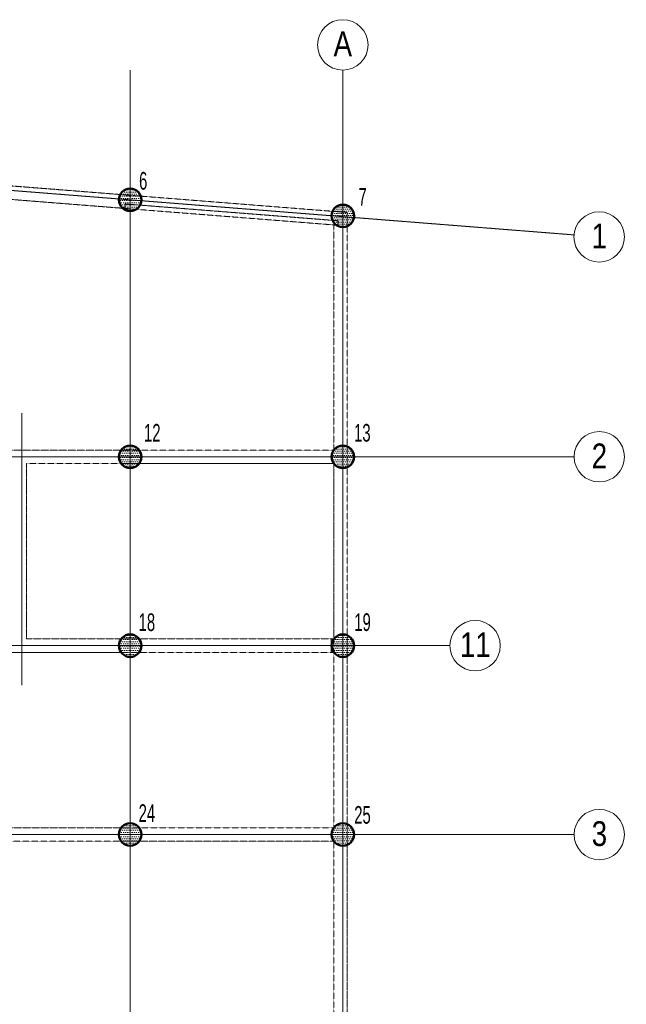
# Model space of a CAD drawing. Header units: millimetres. Extents: x 8384 to 95751, y -2190 to 79170.
# Tile 4 of 5: x 32709 to 46189, y 57275 to 79170. Entities that reach past the tile are written whole.
import ezdxf

# ---------------------------------------------------------------- set-up
doc = ezdxf.new("R2010")
doc.units = ezdxf.units.MM
doc.linetypes.add('Caché', pattern=[7.14375, 4.7625, -2.38125])
doc.linetypes.add('Ligne de quadrillage', pattern=[11, 1, -1, 8, -1])
for name, color, linetype, lineweight in [('A-ANNO-NOTE', 131, 'Continuous', 15), ('A-FLOR', 192, 'Continuous', 15), ('S-BEAM', 12, 'Continuous', 15), ('S-FNDN', 32, 'Continuous', 20), ('S-GRID', 1, 'Continuous', 15), ('S-GRID-IDEN', 1, 'Continuous', 15)]:
    doc.layers.add(name, color=color, linetype=linetype, lineweight=lineweight)
doc.styles.add('Arial', font='arial.ttf', dxfattribs={"width": 0.8, "height": 550.778443})
doc.styles.add('Arial_1', font='arial.ttf', dxfattribs={"width": 0.6, "height": 393.413174})
pattern_1 = [(0, (869.333, 232.937), (23.813, 47.625), [3.353, -44.272])]

# ---------------------------------------------------------------- blocks, each defined once
blk = doc.blocks.new('Quadrillage - M_Extrémité de la ligne de quadrillage - Cercle Arest-424986-PIEUX')
at = {"layer": 'S-GRID-IDEN'}
blk.add_circle((0, 0), 5.6, dxfattribs=at)

msp = doc.modelspace()

# ---------------------------------------------------------------- hatches: boundary and pattern name
at = {"layer": 'S-FNDN', "lineweight": 15}
h = msp.add_hatch(dxfattribs=at)
h.set_pattern_fill('FP_14', color=256, style=0, pattern_type=2)
h.set_pattern_definition(pattern_1)
edge = h.paths.add_edge_path(flags=0)
edge.add_arc((35164, 75164), 250, 0, 180)
edge.add_arc((35164, 75164), 250, 180, 360)
h = msp.add_hatch(dxfattribs=at)
h.set_pattern_fill('FP_14', color=256, style=0, pattern_type=2)
h.set_pattern_definition(pattern_1)
edge = h.paths.add_edge_path(flags=0)
edge.add_arc((39889, 74806), 250, 0, 180)
edge.add_arc((39889, 74806), 250, 180, 360)
h = msp.add_hatch(dxfattribs=at)
h.set_pattern_fill('FP_14', color=256, style=0, pattern_type=2)
h.set_pattern_definition(pattern_1)
edge = h.paths.add_edge_path(flags=0)
edge.add_arc((35164, 69450), 250, 0, 180)
edge.add_arc((35164, 69450), 250, 180, 360)
h = msp.add_hatch(dxfattribs=at)
h.set_pattern_fill('FP_14', color=256, style=0, pattern_type=2)
h.set_pattern_definition(pattern_1)
edge = h.paths.add_edge_path(flags=0)
edge.add_arc((39889, 69450), 250, 0, 180)
edge.add_arc((39889, 69450), 250, 180, 360)
h = msp.add_hatch(dxfattribs=at)
h.set_pattern_fill('FP_14', color=256, style=0, pattern_type=2)
h.set_pattern_definition(pattern_1)
edge = h.paths.add_edge_path(flags=0)
edge.add_arc((35164, 65250), 250, 0, 180)
edge.add_arc((35164, 65250), 250, 180, 360)
h = msp.add_hatch(dxfattribs=at)
h.set_pattern_fill('FP_14', color=256, style=0, pattern_type=2)
h.set_pattern_definition(pattern_1)
edge = h.paths.add_edge_path(flags=0)
edge.add_arc((39889, 65250), 250, 0, 180)
edge.add_arc((39889, 65250), 250, 180, 360)
h = msp.add_hatch(dxfattribs=at)
h.set_pattern_fill('FP_14', color=256, style=0, pattern_type=2)
h.set_pattern_definition(pattern_1)
edge = h.paths.add_edge_path(flags=0)
edge.add_arc((35164, 61050), 250, 0, 180)
edge.add_arc((35164, 61050), 250, 180, 360)
h = msp.add_hatch(dxfattribs=at)
h.set_pattern_fill('FP_14', color=256, style=0, pattern_type=2)
h.set_pattern_definition(pattern_1)
edge = h.paths.add_edge_path(flags=0)
edge.add_arc((39889, 61050), 250, 0, 180)
edge.add_arc((39889, 61050), 250, 180, 360)

# ---------------------------------------------------------------- linework, layer by layer
at = {"layer": 'A-FLOR', "linetype": 'Caché', "lineweight": 9}
for p, q in [((35054, 75072), (39789, 74698)), ((39789, 74698), (35054, 75072)), ((39789, 74698), (39789, 74598)), ((39789, 74598), (39789, 74698)), ((39689, 69600), (30589, 69600)), ((32859, 65400), (32859, 69300)), ((32859, 69300), (39689, 69300)), ((39689, 65400), (32859, 65400)), ((39627, 65400), (39689, 65400)), ((30589, 65100), (39689, 65100)), ((39689, 65100), (39627, 65100)), ((39689, 61200), (30589, 61200)), ((30589, 60900), (39689, 60900))]:
    msp.add_line(p, q, dxfattribs=at)
at = {"layer": 'S-BEAM', "color": 31, "linetype": 'Caché', "lineweight": 9}
for p, q in [((30348, 75645), (35070, 75272)), ((30539, 75630), (35070, 75272)), ((35046, 74973), (30589, 75325)), ((30589, 75325), (35046, 74973)), ((35070, 75272), (39789, 74899)), ((39989, 74883), (35070, 75272)), ((35054, 75072), (35046, 74973)), ((35046, 74973), (35054, 75072)), ((39689, 74606), (35046, 74973)), ((39789, 74598), (35046, 74973)), ((39789, 74899), (39989, 74883)), ((39989, 74883), (39989, 74582)), ((39989, 74582), (39989, 74883)), ((39689, 69600), (39689, 74606)), ((39689, 74606), (39689, 69600)), ((39689, 74606), (39789, 74598)), ((39989, 74582), (39989, 69300)), ((39989, 74582), (39989, 69300)), ((30589, 69600), (35049, 69600)), ((39689, 69600), (35049, 69600)), ((32859, 69300), (35049, 69300)), ((32859, 69300), (32859, 65400)), ((39689, 69300), (35049, 69300)), ((39689, 65400), (39689, 69300)), ((39689, 69300), (39689, 65290)), ((39989, 69300), (39989, 65290)), ((39989, 69300), (39989, 65290)), ((35054, 65400), (32859, 65400)), ((35054, 65400), (39627, 65400)), ((39627, 65100), (39627, 65400)), ((39627, 65400), (39627, 65100)), ((39689, 65290), (39689, 65400)), ((39689, 61200), (39689, 65290)), ((39689, 65100), (39689, 65290)), ((39989, 65290), (39989, 61150)), ((39989, 61150), (39989, 65290)), ((35054, 65100), (30589, 65100)), ((35054, 65100), (39627, 65100)), ((39689, 61200), (39689, 65100)), ((30589, 61200), (35054, 61200)), ((39689, 61200), (35054, 61200)), ((39989, 61150), (39989, 55700)), ((39989, 55700), (39989, 61150)), ((30589, 60900), (35054, 60900)), ((39689, 60900), (35054, 60900)), ((39689, 56000), (39689, 60900)), ((39689, 56000), (39689, 60900))]:
    msp.add_line(p, q, dxfattribs=at)
at = {"layer": 'S-FNDN', "lineweight": 50}
for centre, start, end in [((35164, 75164), 0, 180), ((35164, 75164), 180, 0), ((39889, 74806), 0, 180), ((39889, 74806), 180, 0), ((35164, 69450), 0, 180), ((39889, 69450), 0, 180), ((35164, 69450), 180, 0), ((39889, 69450), 180, 0), ((35164, 65250), 0, 180), ((39889, 65250), 0, 180), ((35164, 65250), 180, 0), ((39889, 65250), 180, 0), ((35164, 61050), 0, 180), ((39889, 61050), 0, 180), ((35164, 61050), 180, 0), ((39889, 61050), 180, 0)]:
    msp.add_arc(centre, 250, start, end, dxfattribs=at)
at = {"layer": 'S-GRID', "linetype": 'Ligne de quadrillage'}
for p, q in [((35164, 78050), (35164, 35427)), ((39889, 78050), (39889, 22839)), ((45028, 74384), (27534, 75767)), ((32759, 70417), (32759, 64367)), ((45028, 69450), (29271, 69450)), ((42269, 65250), (28923, 65250)), ((45028, 61050), (29271, 61050))]:
    msp.add_line(p, q, dxfattribs=at)

# ---------------------------------------------------------------- block references
at = {"layer": 'S-GRID-IDEN', "xscale": 99.99999999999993, "yscale": 99.99999999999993, "zscale": 99.99999999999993}
for p, rotation in [((39889, 78610), 180), ((45586, 74340), 85.47897043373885), ((45588, 69450), 89.99999999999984), ((42829, 65250), 89.99999999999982), ((45588, 61050), 89.99999999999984)]:
    msp.add_blockref('Quadrillage - M_Extrémité de la ligne de quadrillage - Cercle Arest-424986-PIEUX', p, dxfattribs=dict(at, rotation=rotation))

# ---------------------------------------------------------------- texts
at = {"layer": 'A-ANNO-NOTE', "attachment_point": 2, "line_spacing_factor": 0.938532, "style": 'Arial_1'}
for s, insert, char_height, width in [('6', (35453, 75784), 393, 216), ('7', (40328, 75428), 393, 216), ('12', (35655, 70181), 393.4, 432), ('13', (40323, 70181), 393.4, 432), ('18', (35535, 65969), 393.4, 432), ('19', (40328, 65969), 393.4, 432), ('24', (35535, 61724), 393.4, 432), ('25', (40326, 61684), 393.4, 432)]:
    msp.add_mtext(s, dxfattribs=dict(at, insert=insert, char_height=char_height, width=width))
at = {"layer": 'S-GRID-IDEN', "lineweight": 40, "attachment_point": 2, "line_spacing_factor": 0.938532, "style": 'Arial'}
for s, insert, char_height, width in [('A', (39889, 78909), 551, 483.83), ('1', (45589, 74636), 551, 403.19), ('2', (45591, 69746), 551, 403.19), ('11', (42832, 65546), 550.8, 806.38), ('3', (45591, 61346), 551, 403.19)]:
    msp.add_mtext(s, dxfattribs=dict(at, insert=insert, char_height=char_height, width=width))

doc.saveas('drawing.dxf')
